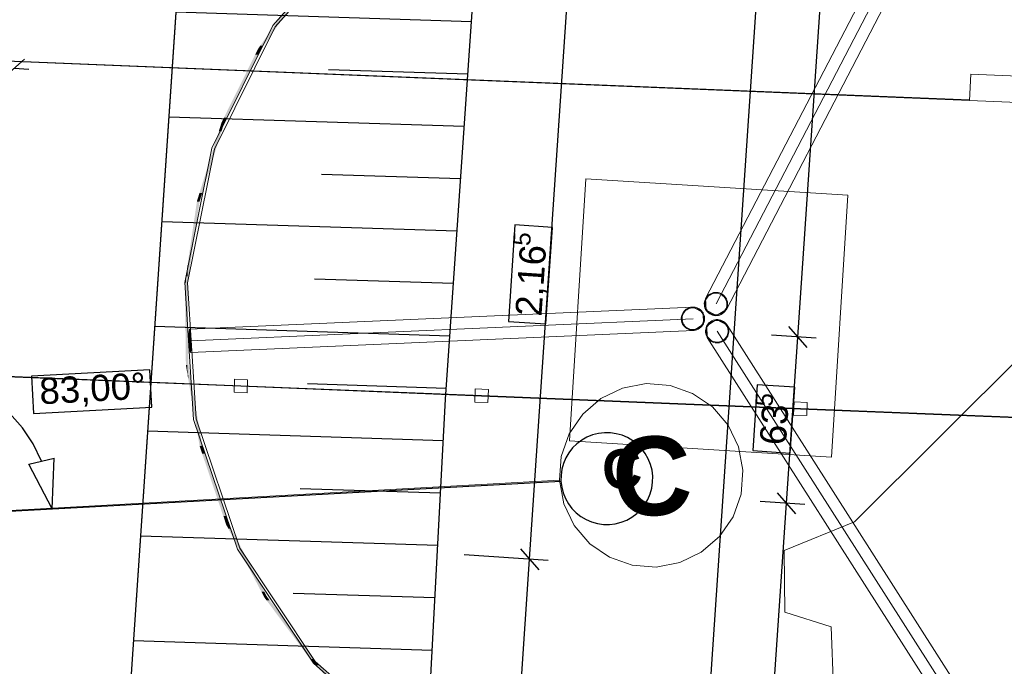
# Model space of a CAD drawing. Extents: x -779 to 790, y -208 to 633.
# Tile 207 of 232: x 471 to 546, y 136 to 185. Entities that reach past the tile are written whole.
import ezdxf
from ezdxf.lldxf.tags import DXFTag

# ---------------------------------------------------------------- set-up
doc = ezdxf.new("R2010")
doc.units = 0
doc.layers.get('0').update_dxf_attribs({"lineweight": 25})
for name, color, linetype, lineweight, true_color in [('01AFU Allgemein Bemaßung-A07F5V4RWF', 7, 'Continuous', 25, 0x848484), ('02 Raster Bemaßung', 7, 'Continuous', 25, 0x848484), ('02 Raster Gebäude-A07F5V4QWF', 7, 'Continuous', 25, 0x848484), ('10 Bäume Bestand', 9, 'Continuous', 18, 0x808080), ('30 Baugrubenplanung', 7, 'Continuous', 25, 0x848484), ('60 Baumstützen - Fundamente', 9, 'Continuous', 18, 0x808080), ('60 Baumstützen - Gehegelinie', 9, 'Continuous', 18, 0x808080), ('60 Baumstützen - Ringe neu', 9, 'Continuous', 18, 0x808080), ('60 Baumstützen - Stahlstützen', 9, 'Continuous', 18, 0x808080), ('60 Glaswänden', 9, 'Continuous', 18, 0x808080), ('60 Netz', 9, 'Continuous', 18, 0x808080), ('60 Zaun Besucher', 9, 'Continuous', 18, 0x808080)]:
    doc.layers.add(name, color=color, linetype=linetype, lineweight=lineweight, true_color=true_color)
doc.layers.add('02 Raster Gebäude-A07F5V53WF', color=7, linetype='Continuous', lineweight=13)
doc.styles.get("Standard").update_dxf_attribs({"font": 'arial.ttf'})
tags = doc.linetypes.add('Raster-A07F5V4TWF', pattern=[0.2, 0.1, -0.05, 0, -0.05]).pattern_tags.tags
tags[10:11] = [DXFTag(74, 4), DXFTag(75, 0), DXFTag(340, '0'), DXFTag(46, 1.0), DXFTag(50, 0.0), DXFTag(44, 0.0), DXFTag(45, 0.0)]
tags[8:9] = [DXFTag(74, 4), DXFTag(75, 0), DXFTag(340, '0'), DXFTag(46, 1.0), DXFTag(50, 0.0), DXFTag(44, 0.0), DXFTag(45, 0.0)]
tags[6:7] = [DXFTag(74, 4), DXFTag(75, 0), DXFTag(340, '0'), DXFTag(46, 1.0), DXFTag(50, 0.0), DXFTag(44, 0.0), DXFTag(45, 0.0)]
tags[4:5] = [DXFTag(74, 4), DXFTag(75, 0), DXFTag(340, '0'), DXFTag(46, 1.0), DXFTag(50, 0.0), DXFTag(44, 0.0), DXFTag(45, 0.0)]
tags = doc.linetypes.add('Raster-A07F5V57WF', pattern=[0.2, 0.1, -0.05, 0, -0.05]).pattern_tags.tags
tags[10:11] = [DXFTag(74, 4), DXFTag(75, 0), DXFTag(340, '0'), DXFTag(46, 1.0), DXFTag(50, 0.0), DXFTag(44, 0.0), DXFTag(45, 0.0)]
tags[8:9] = [DXFTag(74, 4), DXFTag(75, 0), DXFTag(340, '0'), DXFTag(46, 1.0), DXFTag(50, 0.0), DXFTag(44, 0.0), DXFTag(45, 0.0)]
tags[6:7] = [DXFTag(74, 4), DXFTag(75, 0), DXFTag(340, '0'), DXFTag(46, 1.0), DXFTag(50, 0.0), DXFTag(44, 0.0), DXFTag(45, 0.0)]
tags[4:5] = [DXFTag(74, 4), DXFTag(75, 0), DXFTag(340, '0'), DXFTag(46, 1.0), DXFTag(50, 0.0), DXFTag(44, 0.0), DXFTag(45, 0.0)]
tags = doc.linetypes.add('Wipeout_Contour-A07F5V4SWF', pattern=[1, 0, -1]).pattern_tags.tags
tags[6:7] = [DXFTag(74, 4), DXFTag(75, 0), DXFTag(340, '0'), DXFTag(46, 1.0), DXFTag(50, 0.0), DXFTag(44, 0.0), DXFTag(45, 0.0)]
tags[4:5] = [DXFTag(74, 4), DXFTag(75, 0), DXFTag(340, '0'), DXFTag(46, 1.0), DXFTag(50, 0.0), DXFTag(44, 0.0), DXFTag(45, 0.0)]

# ---------------------------------------------------------------- blocks, each defined once
blk = doc.blocks.new('Referenz-A07F5V4VWF', base_point=(-401.415, -176.34))
at = {"color": 0, "linetype": 'ByBlock', "lineweight": -2, "ltscale": 12.5}
for p, q in [((503.838, 156.229), (506.406, 193.491)), ((499.964, 82.182), (503.838, 156.229))]:
    blk.add_line(p, q, dxfattribs=at)
at = {"layer": '01AFU Allgemein Bemaßung-A07F5V4RWF', "color": 0, "lineweight": -2}
for p, q in [((533.279, 271.621), (514.006, -13.51)), ((530.688, 160.96), (537.501, 261.767)), ((470.185, 180.734), (471.783, 182.129)), ((472.107, 181.356), (470.984, 181.431)), ((529.99, 161.759), (531.385, 160.161)), ((532.091, 160.865), (528.692, 161.094)), ((529.831, 148.29), (530.688, 160.96)), ((529.133, 149.088), (530.529, 147.491)), ((524.145, 64.165), (529.831, 148.29)), ((531.234, 148.195), (527.835, 148.424))]:
    blk.add_line(p, q, dxfattribs=at)
at = {"layer": '01AFU Allgemein Bemaßung-A07F5V4RWF', "color": 0, "linetype": 'Wipeout_Contour-A07F5V4SWF', "lineweight": -2, "ltscale": 1.625}
for p, q in [((527.606, 157.32), (527.268, 152.311)), ((530.457, 157.127), (527.606, 157.32)), ((530.119, 152.118), (530.457, 157.127)), ((527.268, 152.311), (530.119, 152.118))]:
    blk.add_line(p, q, dxfattribs=at)
at = {"layer": '02 Raster Bemaßung', "color": 0, "lineweight": -2}
for p, q in [((510.259, 144.024), (513.18, 187.249)), ((471.618, 154.034), (470.66, 155.141)), ((472.424, 152.813), (471.618, 154.034)), ((473.065, 151.497), (472.424, 152.813)), ((472.09, 151.278), (474.041, 151.717)), ((473.885, 147.856), (474.041, 151.717)), ((473.885, 147.856), (472.09, 151.278)), ((509.561, 144.823), (510.956, 143.225)), ((511.662, 143.929), (505.269, 144.361)), ((506.861, 93.755), (510.259, 144.024))]:
    blk.add_line(p, q, dxfattribs=at)
at = {"layer": '02 Raster Bemaßung', "color": 0, "linetype": 'Wipeout_Contour-A07F5V4SWF', "lineweight": -2, "ltscale": 1.625}
for p, q in [((509.145, 169.502), (508.649, 162.152)), ((511.996, 169.31), (509.145, 169.502)), ((511.5, 161.959), (511.996, 169.31)), ((508.649, 162.152), (511.5, 161.959)), ((481.314, 158.468), (472.299, 157.974)), ((481.47, 155.614), (481.314, 158.468)), ((472.299, 157.974), (472.455, 155.121)), ((472.455, 155.121), (481.47, 155.614))]:
    blk.add_line(p, q, dxfattribs=at)
at = {"layer": '02 Raster Gebäude-A07F5V4QWF', "color": 0, "lineweight": -2}
for p, q in [((514.231, 153.099), (513.865, 152.825)), ((514.63, 153.324), (514.231, 153.099)), ((515.055, 153.495), (514.63, 153.324)), ((515.498, 153.608), (515.055, 153.495)), ((515.953, 153.663), (515.498, 153.608)), ((516.411, 153.658), (515.953, 153.663)), ((516.864, 153.594), (516.411, 153.658)), ((517.305, 153.47), (516.864, 153.594)), ((517.726, 153.291), (517.305, 153.47)), ((518.12, 153.057), (517.726, 153.291)), ((518.48, 152.775), (518.12, 153.057)), ((513.537, 152.504), (513.255, 152.144)), ((513.865, 152.825), (513.537, 152.504)), ((518.801, 152.448), (518.48, 152.775)), ((519.075, 152.081), (518.801, 152.448)), ((513.022, 151.75), (512.842, 151.329)), ((513.255, 152.144), (513.022, 151.75)), ((519.3, 151.682), (519.075, 152.081)), ((519.471, 151.257), (519.3, 151.682)), ((512.719, 150.888), (512.654, 150.435)), ((512.842, 151.329), (512.719, 150.888)), ((519.585, 150.814), (519.471, 151.257)), ((519.639, 150.359), (519.585, 150.814)), ((512.654, 150.435), (512.649, 149.977)), ((519.634, 149.901), (519.639, 150.359)), ((512.649, 149.977), (512.704, 149.522)), ((512.704, 149.522), (512.818, 149.079)), ((519.447, 149.007), (519.57, 149.448)), ((519.57, 149.448), (519.634, 149.901)), ((512.818, 149.079), (512.988, 148.654)), ((512.988, 148.654), (513.213, 148.255)), ((519.034, 148.192), (519.267, 148.586)), ((519.267, 148.586), (519.447, 149.007)), ((513.213, 148.255), (513.488, 147.889)), ((513.488, 147.889), (513.808, 147.561)), ((518.424, 147.512), (518.751, 147.832)), ((518.751, 147.832), (519.034, 148.192)), ((513.808, 147.561), (514.168, 147.279)), ((514.168, 147.279), (514.562, 147.046)), ((517.658, 147.012), (518.057, 147.237)), ((518.057, 147.237), (518.424, 147.512)), ((514.562, 147.046), (514.983, 146.866)), ((514.983, 146.866), (515.424, 146.742)), ((515.424, 146.742), (515.878, 146.678)), ((515.878, 146.678), (516.335, 146.673)), ((516.335, 146.673), (516.79, 146.728)), ((516.79, 146.728), (517.234, 146.841)), ((517.234, 146.841), (517.658, 147.012))]:
    blk.add_line(p, q, dxfattribs=at)
at = {"layer": '02 Raster Gebäude-A07F5V4QWF', "color": 0, "linetype": 'Raster-A07F5V4TWF', "lineweight": -2, "ltscale": 187.5}
blk.add_line((448.25, 146.453), (512.649, 149.977), dxfattribs=at)
at = {"layer": '30 Baugrubenplanung', "color": 0, "lineweight": -2}
for p, q in [((489.954, 284.117), (469.416, -19.726)), ((489.954, 284.117), (475.309, 67.451)), ((503.838, 156.229), (506.406, 193.491)), ((503.838, 156.229), (506.406, 193.491)), ((505.82, 184.984), (483.302, 185.705)), ((505.545, 180.993), (494.941, 181.332)), ((505.27, 177.002), (482.762, 177.722)), ((504.995, 173.01), (494.401, 173.35)), ((504.72, 169.019), (482.223, 169.739)), ((504.445, 165.028), (493.862, 165.367)), ((504.17, 161.037), (481.683, 161.757)), ((503.895, 157.045), (493.322, 157.384)), ((499.964, 82.182), (503.838, 156.229)), ((499.964, 82.182), (503.838, 156.229)), ((503.672, 153.053), (481.143, 153.774)), ((503.463, 149.059), (492.783, 149.401)), ((503.254, 145.066), (480.604, 145.791)), ((503.045, 141.072), (492.243, 141.418)), ((502.836, 137.079), (480.064, 137.808))]:
    blk.add_line(p, q, dxfattribs=at)
at = {"layer": '01AFU Allgemein Bemaßung-A07F5V4RWF', "color": 0, "linetype": 'ByBlock', "lineweight": -2, "ltscale": 1.625, "attachment_point": 1, "rotation": 86.13311}
for s, insert, char_height in [('{\\fArial;5}', (527.437, 155.715), 1.32017), ('{\\fArial;63}', (527.781, 152.81), 2.00026)]:
    blk.add_mtext(s, dxfattribs=dict(at, insert=insert, char_height=char_height))
at = {"layer": '02 Raster Bemaßung', "color": 0, "linetype": 'ByBlock', "lineweight": -2, "ltscale": 2.25, "attachment_point": 1}
for s, insert, char_height, rotation in [('{\\fArial;5}', (508.982, 167.964), 1.32017, 86.13311), ('{\\fArial;2,16}', (509.163, 162.623), 2.00026, 86.13311), ('{\\fArial;83,00°}', (472.849, 157.826), 2.00026, 3.13197)]:
    blk.add_mtext(s, dxfattribs=dict(at, insert=insert, char_height=char_height, rotation=rotation))
at = {"layer": '02 Raster Gebäude-A07F5V4QWF', "color": 0, "linetype": 'ByBlock', "lineweight": -2, "ltscale": 3.125, "insert": (515.702, 152.323), "char_height": 3.00039, "attachment_point": 1, "rotation": 3.13197}
blk.add_mtext('{\\fArial|b1|i0;C}', dxfattribs=at)
blk = doc.blocks.new('Referenz-A07F5V59WF', base_point=(-759.499, -206.186))
at = {"layer": '02 Raster Gebäude-A07F5V53WF', "color": 0, "linetype": 'Continuous', "ltscale": 117.000008}
for p, q in [((517.338, 157.073), (515.691, 156.283)), ((519.134, 157.41), (517.338, 157.073)), ((520.956, 157.271), (519.134, 157.41)), ((522.68, 156.665), (520.956, 157.271)), ((515.691, 156.283), (514.304, 155.093)), ((524.188, 155.634), (522.68, 156.665)), ((525.378, 154.247), (524.188, 155.634)), ((514.304, 155.093), (513.273, 153.584)), ((526.169, 152.599), (525.378, 154.247)), ((513.273, 153.584), (512.667, 151.861)), ((526.506, 150.804), (526.169, 152.599)), ((512.667, 151.861), (512.528, 150.039)), ((526.367, 148.982), (526.506, 150.804)), ((512.528, 150.039), (512.865, 148.243)), ((525.761, 147.258), (526.367, 148.982)), ((512.865, 148.243), (513.655, 146.595)), ((524.729, 145.75), (525.761, 147.258)), ((513.655, 146.595), (514.845, 145.209)), ((523.342, 144.56), (524.729, 145.75)), ((514.845, 145.209), (516.353, 144.177)), ((516.353, 144.177), (518.077, 143.571)), ((521.695, 143.769), (523.342, 144.56)), ((518.077, 143.571), (519.899, 143.432)), ((519.899, 143.432), (521.695, 143.769))]:
    blk.add_line(p, q, dxfattribs=at)
at = {"layer": '02 Raster Gebäude-A07F5V53WF', "color": 0, "linetype": 'Raster-A07F5V57WF', "ltscale": 117.000008}
blk.add_line((448.141, 146.515), (512.528, 150.039), dxfattribs=at)
at = {"layer": '10 Bäume Bestand', "color": 0, "linetype": 'Continuous', "ltscale": 162.000017}
for p, q in [((550.998, 162.808), (535.017, 146.875)), ((535.017, 146.875), (529.649, 144.692)), ((529.649, 144.692), (529.711, 140)), ((529.711, 140), (533.245, 138.873)), ((533.245, 138.873), (533.975, 119.172))]:
    blk.add_line(p, q, dxfattribs=at)
at = {"layer": '60 Baumstützen - Fundamente', "color": 0, "linetype": 'Continuous', "ltscale": 162.000017}
for p, q in [((514.54, 173.005), (513.308, 153.043)), ((534.501, 171.774), (514.54, 173.005)), ((533.269, 151.812), (534.501, 171.774)), ((513.308, 153.043), (533.269, 151.812))]:
    blk.add_line(p, q, dxfattribs=at)
at = {"layer": '60 Baumstützen - Gehegelinie', "color": 0, "linetype": 'Continuous', "ltscale": 162.000017}
blk.add_line((547.364, 154.823), (471.426, 157.908), dxfattribs=at)
at = {"layer": '60 Baumstützen - Ringe neu', "color": 0, "linetype": 'Continuous', "ltscale": 162.000017}
for p, q in [((497.593, 192.534), (490.693, 184.697)), ((497.725, 192.383), (490.859, 184.586)), ((490.693, 184.697), (486.056, 175.342)), ((490.859, 184.586), (486.245, 175.277)), ((486.056, 175.342), (483.998, 165.105)), ((486.245, 175.277), (484.197, 165.092)), ((483.998, 165.105), (484.66, 154.685)), ((484.197, 165.092), (484.856, 154.724)), ((484.66, 154.685), (487.996, 144.791)), ((484.856, 154.724), (488.175, 144.879)), ((488.175, 144.879), (493.93, 136.229)), ((487.996, 144.791), (493.779, 136.097)), ((493.779, 136.097), (501.616, 129.197)), ((493.93, 136.229), (501.727, 129.363))]:
    blk.add_line(p, q, dxfattribs=at)
for points in [[(489.988, 183.171), (489.743, 183.171), (493.205, 187.702)], [(489.743, 183.171), (493.205, 187.702), (492.96, 187.702)], [(489.743, 182.929), (489.572, 182.929), (489.743, 183.171)], [(489.743, 182.826), (489.988, 183.171), (489.743, 183.171)], [(487.193, 177.68), (486.97, 177.68), (489.572, 182.48)], [(486.97, 177.68), (489.572, 182.48), (489.349, 182.48)], [(489.572, 182.48), (489.349, 182.48), (489.572, 182.929)], [(489.743, 182.826), (489.572, 182.826), (489.572, 182.929)], [(489.743, 182.826), (489.743, 182.929), (489.572, 182.929)], [(489.572, 182.48), (489.743, 182.826), (489.572, 182.826)], [(486.784, 176.637), (486.576, 176.637), (486.784, 177.305)], [(486.97, 177.305), (486.784, 177.305), (486.97, 177.68)], [(486.97, 177.231), (486.784, 177.231), (486.784, 177.305)], [(486.97, 177.231), (486.97, 177.305), (486.784, 177.305)], [(486.784, 176.637), (486.97, 177.231), (486.784, 177.231)], [(486.97, 177.231), (487.193, 177.68), (486.97, 177.68)], [(485.315, 171.938), (485.106, 171.938), (486.784, 176.637)], [(485.106, 171.938), (486.784, 176.637), (486.576, 176.637)], [(485.106, 171.315), (484.911, 171.315), (485.106, 171.938)], [(485.106, 171.27), (485.315, 171.938), (485.106, 171.938)], [(484.911, 169.945), (484.71, 169.945), (484.911, 171.315)], [(485.106, 171.27), (484.911, 171.27), (484.911, 171.315)], [(485.106, 171.27), (485.106, 171.315), (484.911, 171.315)], [(484.911, 169.945), (485.106, 171.27), (484.911, 171.27)], [(484.399, 166.462), (484.197, 166.462), (484.911, 169.945)], [(484.197, 166.462), (484.911, 169.945), (484.71, 169.945)], [(484.197, 165.577), (484.067, 165.577), (484.197, 166.462)], [(484.197, 165.092), (484.399, 166.462), (484.197, 166.462)], [(484.067, 165.105), (483.998, 165.105), (484.067, 165.577)], [(484.067, 158.829), (484.067, 165.105), (483.998, 165.105)], [(484.184, 158.829), (484.067, 158.829), (484.067, 165.577)], [(484.197, 158.063), (484.197, 165.577), (484.067, 165.577)], [(484.263, 158.063), (484.197, 158.063), (484.197, 165.092)], [(484.266, 158.847), (484.255, 158.847), (484.197, 165.092)], [(484.197, 158.063), (484.184, 158.829), (484.067, 158.829)], [(484.266, 157.656), (484.266, 158.847), (484.255, 158.847)], [(484.43, 157.656), (484.266, 157.656), (484.266, 158.847)], [(485.118, 153.833), (484.954, 153.833), (484.266, 158.847)], [(484.266, 157.656), (484.263, 158.063), (484.197, 158.063)], [(485.118, 152.642), (484.43, 157.656), (484.266, 157.656)], [(485.118, 152.642), (485.118, 153.833), (484.954, 153.833)], [(485.248, 152.642), (485.118, 152.642), (485.118, 153.833)], [(485.312, 152.69), (485.243, 152.69), (485.118, 153.833)], [(485.312, 152.066), (485.248, 152.642), (485.118, 152.642)], [(485.312, 152.066), (485.312, 152.69), (485.243, 152.69)], [(485.5, 152.066), (485.312, 152.066), (485.312, 152.69)], [(487.123, 147.318), (486.935, 147.318), (485.312, 152.69)], [(487.123, 146.694), (485.5, 152.066), (485.312, 152.066)], [(487.123, 146.694), (487.123, 147.318), (486.935, 147.318)], [(487.241, 146.694), (487.123, 146.694), (487.123, 147.318)], [(487.307, 146.773), (487.226, 146.773), (487.123, 147.318)], [(487.307, 146.343), (487.241, 146.694), (487.123, 146.694)], [(487.307, 146.343), (487.307, 146.773), (487.226, 146.773)], [(487.515, 146.343), (487.307, 146.343), (487.307, 146.773)], [(490.034, 141.564), (489.826, 141.564), (487.307, 146.773)], [(490.034, 141.134), (487.515, 146.343), (487.307, 146.343)], [(490.034, 141.134), (490.034, 141.564), (489.826, 141.564)], [(490.145, 141.134), (490.034, 141.134), (490.034, 141.564)], [(490.203, 141.24), (490.117, 141.24), (490.034, 141.564)], [(490.203, 140.906), (490.145, 141.134), (490.034, 141.134)], [(490.203, 140.906), (490.203, 141.24), (490.117, 141.24)], [(490.436, 140.906), (490.203, 140.906), (490.203, 141.24)], [(493.779, 136.431), (493.547, 136.431), (490.203, 141.24)], [(493.779, 136.097), (490.436, 140.906), (490.203, 140.906)], [(493.779, 136.097), (493.779, 136.431), (493.547, 136.431)], [(493.884, 136.097), (493.779, 136.097), (493.779, 136.431)], [(493.93, 136.229), (493.843, 136.229), (493.779, 136.431)], [(493.93, 135.95), (493.884, 136.097), (493.779, 136.097)], [(493.93, 135.95), (493.93, 136.229), (493.843, 136.229)], [(494.197, 135.95), (493.93, 135.95), (493.93, 136.229)], [(498.266, 131.987), (497.999, 131.987), (493.93, 136.229)], [(498.266, 131.709), (494.197, 135.95), (493.93, 135.95)]]:
    blk.add_solid(points, dxfattribs=at)
at = {"layer": '60 Baumstützen - Stahlstützen', "color": 0, "linetype": 'Continuous', "ltscale": 162.000017}
for p, q in [((523.672, 163.889), (541.456, 198.09)), ((524.461, 163.479), (542.245, 197.679)), ((525.25, 163.069), (543.033, 197.269)), ((524.157, 164.309), (524.05, 164.263)), ((524.268, 164.342), (524.157, 164.309)), ((524.383, 164.359), (524.268, 164.342)), ((524.5, 164.361), (524.383, 164.359)), ((524.615, 164.348), (524.5, 164.361)), ((524.728, 164.32), (524.615, 164.348)), ((524.836, 164.278), (524.728, 164.32)), ((523.583, 163.63), (523.57, 163.515)), ((523.611, 163.743), (523.583, 163.63)), ((523.654, 163.851), (523.611, 163.743)), ((523.642, 163.62), (523.63, 163.512)), ((523.668, 163.725), (523.642, 163.62)), ((523.71, 163.953), (523.654, 163.851)), ((523.708, 163.826), (523.668, 163.725)), ((523.712, 163.001), (523.672, 163.889)), ((523.76, 163.921), (523.708, 163.826)), ((523.779, 164.047), (523.71, 163.953)), ((523.825, 164.008), (523.76, 163.921)), ((523.86, 164.13), (523.779, 164.047)), ((523.9, 164.086), (523.825, 164.008)), ((523.95, 164.203), (523.86, 164.13)), ((523.985, 164.154), (523.9, 164.086)), ((524.05, 164.263), (523.95, 164.203)), ((524.078, 164.21), (523.985, 164.154)), ((524.177, 164.253), (524.078, 164.21)), ((524.281, 164.283), (524.177, 164.253)), ((524.388, 164.299), (524.281, 164.283)), ((524.497, 164.301), (524.388, 164.299)), ((524.605, 164.289), (524.497, 164.301)), ((524.71, 164.263), (524.605, 164.289)), ((524.811, 164.223), (524.71, 164.263)), ((524.906, 164.171), (524.811, 164.223)), ((524.938, 164.221), (524.836, 164.278)), ((524.993, 164.106), (524.906, 164.171)), ((525.032, 164.152), (524.938, 164.221)), ((525.071, 164.031), (524.993, 164.106)), ((525.115, 164.072), (525.032, 164.152)), ((525.139, 163.946), (525.071, 164.031)), ((525.188, 163.981), (525.115, 164.072)), ((525.194, 163.854), (525.139, 163.946)), ((525.248, 163.881), (525.188, 163.981)), ((525.238, 163.754), (525.194, 163.854)), ((525.268, 163.65), (525.238, 163.754)), ((525.294, 163.775), (525.248, 163.881)), ((525.284, 163.543), (525.268, 163.65)), ((525.326, 163.663), (525.294, 163.775)), ((525.344, 163.548), (525.326, 163.663)), ((522.683, 163.244), (484.342, 161.553)), ((521.957, 162.836), (521.901, 162.734)), ((522.008, 162.803), (521.955, 162.708)), ((522.026, 162.929), (521.957, 162.836)), ((522.072, 162.89), (522.008, 162.803)), ((522.107, 163.013), (522.026, 162.929)), ((522.148, 162.969), (522.072, 162.89)), ((522.198, 163.085), (522.107, 163.013)), ((522.232, 163.036), (522.148, 162.969)), ((522.298, 163.145), (522.198, 163.085)), ((522.325, 163.092), (522.232, 163.036)), ((522.404, 163.192), (522.298, 163.145)), ((522.425, 163.135), (522.325, 163.092)), ((522.516, 163.224), (522.404, 163.192)), ((522.529, 163.165), (522.425, 163.135)), ((522.631, 163.241), (522.516, 163.224)), ((522.636, 163.182), (522.529, 163.165)), ((522.747, 163.244), (522.631, 163.241)), ((522.744, 163.184), (522.636, 163.182)), ((522.683, 163.244), (523.472, 162.834)), ((522.852, 163.172), (522.744, 163.184)), ((522.863, 163.231), (522.747, 163.244)), ((522.957, 163.145), (522.852, 163.172)), ((522.976, 163.203), (522.863, 163.231)), ((523.058, 163.106), (522.957, 163.145)), ((523.084, 163.16), (522.976, 163.203)), ((523.153, 163.053), (523.058, 163.106)), ((523.186, 163.104), (523.084, 163.16)), ((523.24, 162.989), (523.153, 163.053)), ((523.279, 163.035), (523.186, 163.104)), ((523.319, 162.914), (523.24, 162.989)), ((523.363, 162.954), (523.279, 163.035)), ((523.386, 162.829), (523.319, 162.914)), ((523.435, 162.863), (523.363, 162.954)), ((523.442, 162.736), (523.386, 162.829)), ((523.495, 162.764), (523.435, 162.863)), ((523.472, 162.834), (523.511, 161.946)), ((523.57, 163.515), (523.572, 163.398)), ((523.572, 163.398), (523.59, 163.283)), ((523.59, 163.283), (523.622, 163.172)), ((523.622, 163.172), (523.668, 163.065)), ((523.63, 163.512), (523.632, 163.403)), ((523.632, 163.403), (523.648, 163.296)), ((523.648, 163.296), (523.678, 163.192)), ((523.668, 163.065), (523.728, 162.965)), ((523.678, 163.192), (523.722, 163.093)), ((524.5, 162.591), (523.712, 163.001)), ((523.722, 163.093), (523.778, 163)), ((523.728, 162.965), (523.801, 162.875)), ((523.778, 163), (523.845, 162.915)), ((523.801, 162.875), (523.885, 162.794)), ((523.845, 162.915), (523.923, 162.84)), ((523.923, 162.84), (524.01, 162.775)), ((525.25, 163.069), (524.5, 162.591)), ((524.931, 162.793), (525.016, 162.86)), ((524.966, 162.743), (525.057, 162.816)), ((525.016, 162.86), (525.091, 162.938)), ((525.057, 162.816), (525.137, 162.9)), ((525.091, 162.938), (525.156, 163.026)), ((525.137, 162.9), (525.206, 162.993)), ((525.156, 163.026), (525.208, 163.12)), ((525.206, 162.993), (525.263, 163.095)), ((525.208, 163.12), (525.248, 163.221)), ((525.248, 163.221), (525.274, 163.327)), ((525.263, 163.095), (525.305, 163.203)), ((525.274, 163.327), (525.286, 163.434)), ((525.286, 163.434), (525.284, 163.543)), ((525.305, 163.203), (525.333, 163.316)), ((525.333, 163.316), (525.346, 163.432)), ((525.346, 163.432), (525.344, 163.548)), ((522.722, 162.356), (484.382, 160.665)), ((521.831, 162.513), (521.818, 162.397)), ((521.818, 162.397), (521.82, 162.281)), ((521.82, 162.281), (521.837, 162.166)), ((521.859, 162.626), (521.831, 162.513)), ((521.837, 162.166), (521.869, 162.054)), ((521.901, 162.734), (521.859, 162.626)), ((521.869, 162.054), (521.916, 161.948)), ((521.89, 162.502), (521.878, 162.394)), ((521.878, 162.394), (521.88, 162.286)), ((521.88, 162.286), (521.896, 162.179)), ((521.916, 162.607), (521.89, 162.502)), ((521.896, 162.179), (521.926, 162.075)), ((521.955, 162.708), (521.916, 162.607)), ((521.926, 162.075), (521.969, 161.975)), ((523.486, 162.637), (523.442, 162.736)), ((523.456, 162.003), (523.495, 162.104)), ((523.516, 162.533), (523.486, 162.637)), ((523.542, 162.657), (523.495, 162.764)), ((523.495, 162.104), (523.522, 162.209)), ((523.51, 161.977), (523.553, 162.086)), ((523.532, 162.425), (523.516, 162.533)), ((523.522, 162.209), (523.534, 162.317)), ((523.534, 162.317), (523.532, 162.425)), ((523.574, 162.545), (523.542, 162.657)), ((523.553, 162.086), (523.581, 162.199)), ((523.591, 162.43), (523.574, 162.545)), ((523.581, 162.199), (523.594, 162.314)), ((523.594, 162.314), (523.591, 162.43)), ((523.761, 161.807), (524.51, 162.285)), ((523.951, 162.054), (523.87, 161.97)), ((523.885, 162.794), (523.978, 162.725)), ((524.042, 162.127), (523.951, 162.054)), ((523.978, 162.725), (524.08, 162.669)), ((524.076, 162.077), (523.992, 162.01)), ((524.01, 162.775), (524.105, 162.723)), ((524.142, 162.187), (524.042, 162.127)), ((524.169, 162.133), (524.076, 162.077)), ((524.08, 162.669), (524.188, 162.626)), ((524.105, 162.723), (524.206, 162.683)), ((524.248, 162.233), (524.142, 162.187)), ((524.269, 162.177), (524.169, 162.133)), ((524.188, 162.626), (524.301, 162.598)), ((524.206, 162.683), (524.312, 162.657)), ((524.36, 162.265), (524.248, 162.233)), ((524.373, 162.207), (524.269, 162.177)), ((524.301, 162.598), (524.416, 162.585)), ((524.312, 162.657), (524.419, 162.645)), ((524.475, 162.283), (524.36, 162.265)), ((524.48, 162.223), (524.373, 162.207)), ((524.416, 162.585), (524.533, 162.587)), ((524.419, 162.645), (524.528, 162.647)), ((524.591, 162.285), (524.475, 162.283)), ((524.588, 162.225), (524.48, 162.223)), ((524.51, 162.285), (525.299, 161.875)), ((524.528, 162.647), (524.635, 162.663)), ((524.533, 162.587), (524.648, 162.605)), ((524.696, 162.213), (524.588, 162.225)), ((524.707, 162.272), (524.591, 162.285)), ((524.635, 162.663), (524.739, 162.693)), ((524.648, 162.605), (524.759, 162.637)), ((524.801, 162.187), (524.696, 162.213)), ((524.82, 162.244), (524.707, 162.272)), ((524.739, 162.693), (524.838, 162.737)), ((524.759, 162.637), (524.866, 162.683)), ((524.902, 162.147), (524.801, 162.187)), ((524.928, 162.201), (524.82, 162.244)), ((524.838, 162.737), (524.931, 162.793)), ((524.866, 162.683), (524.966, 162.743)), ((524.997, 162.095), (524.902, 162.147)), ((525.03, 162.145), (524.928, 162.201)), ((525.084, 162.03), (524.997, 162.095)), ((525.123, 162.076), (525.03, 162.145)), ((525.207, 161.995), (525.123, 162.076)), ((484.295, 161.106), (484.342, 161.553)), ((484.305, 161.056), (484.347, 161.453)), ((484.342, 161.553), (484.347, 161.453)), ((484.429, 161.112), (484.342, 161.553)), ((484.347, 161.453), (484.423, 161.061)), ((522.762, 161.468), (484.421, 159.777)), ((521.916, 161.948), (521.976, 161.848)), ((521.969, 161.975), (522.025, 161.882)), ((521.976, 161.848), (522.048, 161.757)), ((522.025, 161.882), (522.093, 161.797)), ((522.048, 161.757), (522.132, 161.676)), ((522.093, 161.797), (522.171, 161.722)), ((522.132, 161.676), (522.226, 161.607)), ((522.171, 161.722), (522.258, 161.658)), ((522.226, 161.607), (522.327, 161.551)), ((522.258, 161.658), (522.353, 161.605)), ((522.327, 161.551), (522.436, 161.509)), ((522.353, 161.605), (522.454, 161.566)), ((522.436, 161.509), (522.549, 161.481)), ((522.454, 161.566), (522.559, 161.54)), ((522.549, 161.481), (522.664, 161.468)), ((522.559, 161.54), (522.667, 161.528)), ((522.664, 161.468), (522.78, 161.47)), ((522.667, 161.528), (522.775, 161.53)), ((523.511, 161.946), (522.762, 161.468)), ((522.775, 161.53), (522.883, 161.546)), ((522.78, 161.47), (522.895, 161.487)), ((522.883, 161.546), (522.987, 161.576)), ((522.895, 161.487), (523.007, 161.519)), ((522.987, 161.576), (523.086, 161.619)), ((523.007, 161.519), (523.114, 161.566)), ((523.086, 161.619), (523.179, 161.675)), ((523.114, 161.566), (523.213, 161.626)), ((523.179, 161.675), (523.264, 161.743)), ((523.213, 161.626), (523.304, 161.698)), ((523.264, 161.743), (523.339, 161.821)), ((523.304, 161.698), (523.385, 161.782)), ((523.339, 161.821), (523.403, 161.908)), ((523.385, 161.782), (523.454, 161.876)), ((523.403, 161.908), (523.456, 162.003)), ((523.454, 161.876), (523.51, 161.977)), ((523.675, 161.554), (523.662, 161.438)), ((523.662, 161.438), (523.664, 161.322)), ((523.664, 161.322), (523.681, 161.207)), ((523.703, 161.667), (523.675, 161.554)), ((523.745, 161.775), (523.703, 161.667)), ((523.734, 161.543), (523.722, 161.436)), ((523.722, 161.436), (523.724, 161.327)), ((523.724, 161.327), (523.74, 161.22)), ((523.76, 161.649), (523.734, 161.543)), ((523.801, 161.877), (523.745, 161.775)), ((523.799, 161.749), (523.76, 161.649)), ((523.8, 160.919), (523.761, 161.807)), ((523.852, 161.844), (523.799, 161.749)), ((523.87, 161.97), (523.801, 161.877)), ((523.916, 161.932), (523.852, 161.844)), ((523.992, 162.01), (523.916, 161.932)), ((524.55, 161.397), (545.263, 128.916)), ((525.163, 161.955), (525.084, 162.03)), ((525.23, 161.87), (525.163, 161.955)), ((525.279, 161.904), (525.207, 161.995)), ((525.286, 161.777), (525.23, 161.87)), ((525.339, 161.805), (525.279, 161.904)), ((525.329, 161.678), (525.286, 161.777)), ((525.299, 161.875), (546.013, 129.394)), ((525.359, 161.574), (525.329, 161.678)), ((525.386, 161.698), (525.339, 161.805)), ((525.376, 161.466), (525.359, 161.574)), ((525.366, 161.25), (525.378, 161.358)), ((525.378, 161.358), (525.376, 161.466)), ((525.418, 161.586), (525.386, 161.698)), ((525.435, 161.471), (525.418, 161.586)), ((525.425, 161.24), (525.438, 161.355)), ((525.438, 161.355), (525.435, 161.471)), ((484.295, 161.106), (484.335, 160.218)), ((484.305, 161.056), (484.34, 160.268)), ((484.423, 161.061), (484.458, 160.273)), ((484.429, 161.112), (484.468, 160.224)), ((523.681, 161.207), (523.713, 161.095)), ((523.713, 161.095), (523.76, 160.989)), ((523.74, 161.22), (523.77, 161.116)), ((523.76, 160.989), (523.82, 160.889)), ((523.77, 161.116), (523.813, 161.016)), ((523.8, 160.919), (544.514, 128.438)), ((523.813, 161.016), (523.869, 160.923)), ((523.82, 160.889), (523.892, 160.798)), ((523.869, 160.923), (523.937, 160.839)), ((523.892, 160.798), (523.976, 160.718)), ((523.937, 160.839), (524.015, 160.763)), ((523.976, 160.718), (524.07, 160.649)), ((524.015, 160.763), (524.102, 160.699)), ((524.07, 160.649), (524.171, 160.592)), ((524.102, 160.699), (524.197, 160.647)), ((524.171, 160.592), (524.28, 160.55)), ((524.197, 160.647), (524.298, 160.607)), ((524.298, 160.607), (524.403, 160.581)), ((524.403, 160.581), (524.511, 160.569)), ((524.511, 160.569), (524.619, 160.571)), ((524.619, 160.571), (524.727, 160.587)), ((524.727, 160.587), (524.831, 160.617)), ((524.739, 160.528), (524.851, 160.56)), ((524.831, 160.617), (524.93, 160.66)), ((524.851, 160.56), (524.958, 160.607)), ((524.93, 160.66), (525.023, 160.716)), ((524.958, 160.607), (525.057, 160.667)), ((525.023, 160.716), (525.108, 160.784)), ((525.057, 160.667), (525.148, 160.74)), ((525.108, 160.784), (525.183, 160.862)), ((525.148, 160.74), (525.229, 160.823)), ((525.183, 160.862), (525.247, 160.949)), ((525.229, 160.823), (525.298, 160.917)), ((525.247, 160.949), (525.3, 161.044)), ((525.298, 160.917), (525.354, 161.019)), ((525.3, 161.044), (525.339, 161.145)), ((525.339, 161.145), (525.366, 161.25)), ((525.354, 161.019), (525.397, 161.127)), ((525.397, 161.127), (525.425, 161.24)), ((484.335, 160.218), (484.421, 159.777)), ((484.34, 160.268), (484.416, 159.877)), ((484.458, 160.273), (484.416, 159.877)), ((484.416, 159.877), (484.421, 159.777)), ((484.421, 159.777), (484.468, 160.224)), ((524.28, 160.55), (524.393, 160.522)), ((524.393, 160.522), (524.508, 160.509)), ((524.508, 160.509), (524.624, 160.511)), ((524.624, 160.511), (524.739, 160.528))]:
    blk.add_line(p, q, dxfattribs=at)
for points in [[(484.347, 161.058), (484.305, 161.058), (484.347, 161.453)], [(484.32, 161.198), (484.305, 161.198), (484.342, 161.411)], [(484.305, 161.198), (484.342, 161.411), (484.328, 161.411)], [(484.342, 161.411), (484.328, 161.411), (484.342, 161.553)], [(484.347, 161.453), (484.342, 161.453), (484.342, 161.553)], [(484.347, 161.53), (484.343, 161.53), (484.342, 161.553)], [(484.342, 161.411), (484.347, 161.453), (484.342, 161.453)], [(484.347, 161.453), (484.347, 161.53), (484.343, 161.53)], [(484.36, 161.453), (484.347, 161.453), (484.347, 161.53)], [(484.423, 161.139), (484.411, 161.139), (484.347, 161.53)], [(484.423, 161.061), (484.347, 161.061), (484.347, 161.453)], [(484.423, 161.061), (484.36, 161.453), (484.347, 161.453)], [(484.305, 161.106), (484.295, 161.106), (484.305, 161.198)], [(484.305, 160.886), (484.305, 161.106), (484.295, 161.106)], [(484.305, 161.056), (484.32, 161.198), (484.305, 161.198)], [(484.34, 161.056), (484.305, 161.056), (484.34, 161.058)], [(484.305, 161.056), (484.347, 161.058), (484.305, 161.058)], [(484.311, 160.886), (484.305, 160.886), (484.305, 161.056)], [(484.335, 160.388), (484.329, 160.388), (484.305, 161.056)], [(484.34, 160.268), (484.34, 161.056), (484.305, 161.056)], [(484.335, 160.218), (484.311, 160.886), (484.305, 160.886)], [(484.423, 161.058), (484.34, 161.058), (484.423, 161.061)], [(484.423, 160.272), (484.34, 160.272), (484.34, 161.058)], [(484.423, 160.272), (484.423, 161.058), (484.34, 161.058)], [(484.347, 161.058), (484.423, 161.061), (484.347, 161.061)], [(484.423, 161.061), (484.423, 161.139), (484.411, 161.139)], [(484.426, 161.061), (484.423, 161.061), (484.423, 161.139)], [(484.429, 161.112), (484.424, 161.112), (484.423, 161.139)], [(484.458, 160.273), (484.423, 160.273), (484.423, 161.061)], [(484.429, 160.941), (484.426, 161.061), (484.423, 161.061)], [(484.429, 160.941), (484.429, 161.112), (484.424, 161.112)], [(484.435, 160.941), (484.429, 160.941), (484.429, 161.112)], [(484.458, 160.444), (484.452, 160.444), (484.429, 161.112)], [(484.458, 160.273), (484.435, 160.941), (484.429, 160.941)], [(484.335, 160.218), (484.335, 160.388), (484.329, 160.388)], [(484.339, 160.218), (484.335, 160.218), (484.335, 160.388)], [(484.34, 160.268), (484.338, 160.268), (484.335, 160.388)], [(484.34, 160.191), (484.339, 160.218), (484.335, 160.218)], [(484.34, 160.191), (484.34, 160.268), (484.338, 160.268)], [(484.34, 160.268), (484.423, 160.272), (484.34, 160.272)], [(484.416, 160.268), (484.34, 160.268), (484.416, 160.271)], [(484.352, 160.191), (484.34, 160.191), (484.34, 160.268)], [(484.416, 159.877), (484.404, 159.877), (484.34, 160.268)], [(484.416, 159.877), (484.416, 160.268), (484.34, 160.268)], [(484.416, 159.799), (484.352, 160.191), (484.34, 160.191)], [(484.416, 159.799), (484.416, 159.877), (484.404, 159.877)], [(484.458, 160.271), (484.416, 160.271), (484.458, 160.273)], [(484.416, 159.877), (484.458, 160.271), (484.416, 160.271)], [(484.421, 159.877), (484.416, 159.877), (484.421, 159.918)], [(484.42, 159.799), (484.416, 159.799), (484.416, 159.877)], [(484.421, 159.777), (484.421, 159.877), (484.416, 159.877)], [(484.436, 159.918), (484.421, 159.918), (484.458, 160.132)], [(484.421, 159.918), (484.458, 160.132), (484.443, 160.132)], [(484.421, 159.777), (484.436, 159.918), (484.421, 159.918)], [(484.423, 160.272), (484.458, 160.273), (484.423, 160.273)], [(484.458, 160.132), (484.443, 160.132), (484.458, 160.273)], [(484.458, 160.273), (484.458, 160.444), (484.452, 160.444)], [(484.468, 160.224), (484.458, 160.224), (484.458, 160.444)], [(484.458, 160.132), (484.468, 160.224), (484.458, 160.224)], [(484.421, 159.777), (484.42, 159.799), (484.416, 159.799)]]:
    blk.add_solid(points, dxfattribs=at)
at = {"layer": '60 Glaswänden', "color": 0, "linetype": 'Continuous', "ltscale": 162.000017}
for p, q in [((543.786, 178.987), (543.867, 180.985)), ((567.89, 180.01), (543.867, 180.985)), ((543.786, 178.987), (568.134, 177.998))]:
    blk.add_line(p, q, dxfattribs=at)
at = {"layer": '60 Netz', "color": 0, "linetype": 'Continuous', "ltscale": 162.000017}
for p, q in [((464.636, 182.202), (543.786, 178.987)), ((543.788, 179.027), (464.637, 182.242)), ((543.786, 178.987), (543.788, 179.027))]:
    blk.add_line(p, q, dxfattribs=at)
at = {"layer": '60 Zaun Besucher', "color": 0, "linetype": 'Continuous', "ltscale": 162.000017}
for p, q in [((469.626, 157.961), (488.254, 157.204)), ((488.256, 157.244), (469.628, 158.001)), ((487.776, 157.744), (487.735, 156.745)), ((488.775, 157.703), (487.776, 157.744)), ((488.734, 156.704), (488.775, 157.703)), ((488.254, 157.204), (506.594, 156.459)), ((506.596, 156.499), (488.256, 157.244)), ((506.116, 156.999), (506.075, 156)), ((507.115, 156.959), (506.116, 156.999)), ((507.074, 155.959), (507.115, 156.959)), ((487.735, 156.745), (488.734, 156.704)), ((506.594, 156.459), (530.897, 155.472)), ((530.898, 155.512), (506.596, 156.499)), ((506.075, 156), (507.074, 155.959)), ((530.418, 156.012), (530.378, 155.013)), ((531.417, 155.971), (530.418, 156.012)), ((530.897, 155.472), (547.372, 154.803)), ((547.355, 154.844), (530.898, 155.512)), ((531.377, 154.972), (531.417, 155.971)), ((530.378, 155.013), (531.377, 154.972))]:
    blk.add_line(p, q, dxfattribs=at)
at = {"layer": '02 Raster Gebäude-A07F5V53WF', "color": 0, "linetype": 'Continuous', "ltscale": 117.000008, "insert": (516.389, 153.2), "char_height": 5.99964, "attachment_point": 1, "rotation": 3.1327}
blk.add_mtext('{\\fArial|b1|i0;C}', dxfattribs=at)

msp = doc.modelspace()

# ---------------------------------------------------------------- block references
at = {"color": 8, "lineweight": 25, "ltscale": 1250, "true_color": 0x808080}
msp.add_blockref('Referenz-A07F5V59WF', (-759.499, -206.186), dxfattribs=at)
at = {"color": 8, "lineweight": 25, "ltscale": 12.5, "true_color": 0x808080}
msp.add_blockref('Referenz-A07F5V4VWF', (-401.415, -176.34), dxfattribs=at)

doc.saveas('drawing.dxf')
